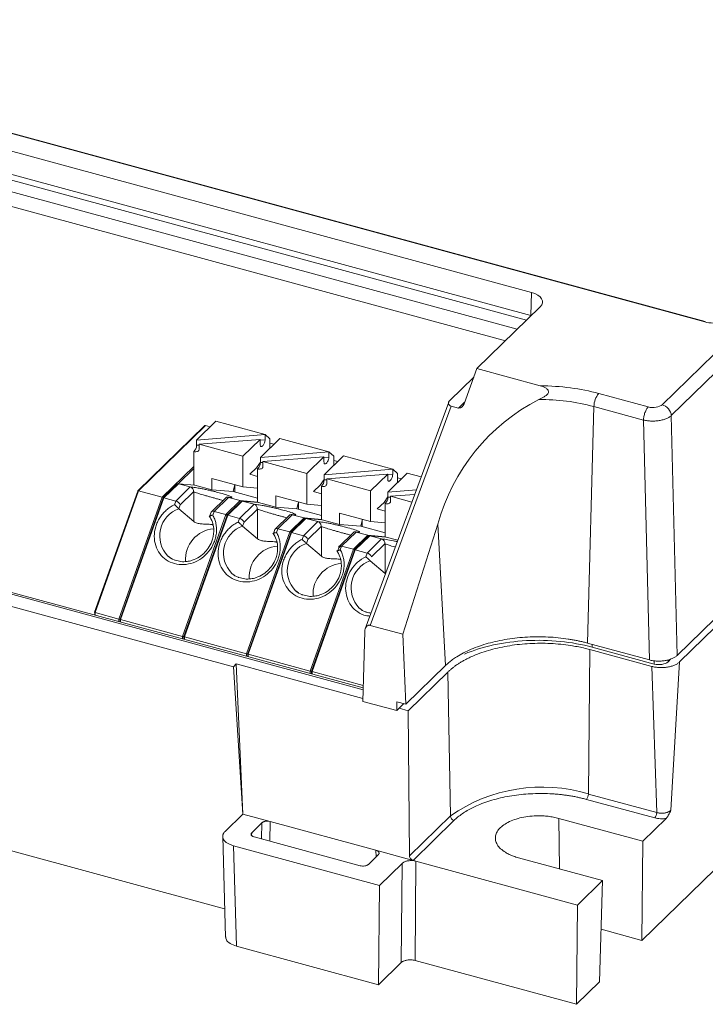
# Model space of a CAD drawing. Header units: millimetres. Extents: x -147 to -39, y 11 to 95.
# Tile 2 of 4: x -113 to -80, y 11 to 59. Entities that reach past the tile are written whole.
import ezdxf

# ---------------------------------------------------------------- set-up
doc = ezdxf.new("R2010")
doc.units = ezdxf.units.MM

msp = doc.modelspace()

# ---------------------------------------------------------------- linework, layer by layer
at = {"color": 7, "linetype": 'Continuous', "lineweight": 15}
for p, q in [((-50.956, 70.36), (-82.189, 39.876)), ((-50.512, 69.836), (-81.747, 39.35)), ((-39.084, 69.072), (-81.462, 27.71)), ((-38.968, 68.756), (-81.344, 27.396)), ((-134.074, 58.56), (-80.124, 43.898)), ((-80.098, 43.908), (-134.047, 58.571)), ((-88.525, 45.323), (-135.096, 57.98)), ((-88.556, 44.2), (-135.087, 56.846)), ((-83.171, 13.882), (-39.299, 56.703)), ((-88.525, 45.323), (-88.556, 44.2)), ((-91.177, 41.631), (-88.108, 44.627)), ((-80.097, 43.908), (-80.098, 43.908)), ((-91.177, 41.631), (-91.805, 39.926)), ((-88.103, 40.796), (-91.177, 41.631)), ((-92.496, 40.075), (-91.331, 41.212)), ((-82.863, 39.769), (-85.268, 40.422)), ((-92.549, 40.002), (-96.603, 29.001)), ((-96.351, 29.17), (-92.43, 39.813)), ((-92.074, 39.716), (-92.43, 39.813)), ((-85.501, 39.789), (-85.819, 28.312)), ((-83.096, 39.135), (-85.501, 39.789)), ((-81.462, 27.71), (-81.747, 39.35)), ((-104.396, 38.855), (-107.635, 35.693)), ((-104.354, 38.869), (-107.604, 35.696)), ((-104.782, 38.161), (-103.845, 39.076)), ((-83.096, 39.135), (-82.811, 27.495)), ((-96.699, 26.131), (-142.516, 38.583)), ((-104.782, 38.161), (-101.457, 38.427)), ((-101.686, 37.32), (-100.749, 38.235)), ((-101.457, 38.427), (-101.457, 38.173)), ((-104.782, 37.908), (-104.782, 38.161)), ((-102.53, 37.379), (-104.66, 37.958)), ((-102.53, 37.379), (-101.694, 38.195)), ((-104.918, 35.98), (-104.918, 37.601)), ((-102.53, 35.892), (-102.53, 37.379)), ((-101.686, 37.32), (-98.361, 37.586)), ((-101.686, 37.067), (-101.686, 37.32)), ((-99.435, 36.538), (-98.599, 37.354)), ((-98.591, 36.479), (-97.654, 37.393)), ((-98.361, 37.586), (-98.361, 37.332)), ((-101.877, 36.817), (-102.202, 36.499)), ((-99.435, 36.538), (-101.564, 37.117)), ((-102.991, 27.164), (-137.156, 36.449)), ((-101.823, 35.139), (-101.823, 36.76)), ((-99.435, 35.051), (-99.435, 36.538)), ((-98.591, 36.479), (-95.266, 36.744)), ((-98.591, 36.225), (-98.591, 36.479)), ((-96.339, 35.697), (-95.503, 36.512)), ((-95.495, 35.637), (-94.558, 36.552)), ((-95.266, 36.744), (-95.266, 36.491)), ((-105.703, 36.034), (-106.397, 35.356)), ((-106.366, 35.36), (-105.666, 36.043)), ((-105.791, 35.204), (-105.091, 35.887)), ((-105.091, 35.887), (-105.666, 36.043)), ((-105.087, 35.886), (-105.091, 35.887)), ((-104.874, 35.976), (-104.034, 35.748)), ((-104.034, 36.301), (-104.034, 35.748)), ((-98.781, 35.976), (-99.107, 35.658)), ((-98.727, 34.297), (-98.727, 35.919)), ((-96.339, 35.697), (-98.469, 36.275)), ((-107.639, 35.687), (-109.731, 29.803)), ((-107.604, 35.696), (-109.704, 29.789)), ((-106.454, 35.384), (-108.554, 29.477)), ((-108.466, 29.453), (-106.366, 35.36)), ((-107.604, 35.696), (-106.454, 35.384)), ((-106.366, 35.36), (-105.791, 35.204)), ((-105.575, 35.022), (-104.925, 35.656)), ((-104.914, 35.641), (-104.914, 34.204)), ((-104.034, 35.748), (-103.007, 35.661)), ((-103.234, 35.382), (-103.934, 34.699)), ((-103.257, 35.385), (-103.273, 35.389)), ((-103.234, 35.382), (-103.238, 35.383)), ((-102.659, 35.226), (-103.234, 35.382)), ((-100.938, 35.46), (-100.938, 34.907)), ((-96.339, 34.21), (-96.339, 35.697)), ((-95.495, 35.637), (-94.117, 35.748)), ((-95.495, 35.384), (-95.495, 35.637)), ((-94.336, 35.152), (-95.373, 35.434)), ((-106.401, 35.351), (-108.493, 29.467)), ((-105.855, 35.024), (-105.791, 35.204)), ((-105.643, 34.832), (-105.575, 35.022)), ((-103.38, 35.348), (-104.058, 34.685)), ((-102.608, 35.192), (-103.302, 34.515)), ((-103.27, 34.519), (-102.57, 35.202)), ((-102.696, 34.362), (-101.995, 35.046)), ((-101.995, 35.046), (-102.57, 35.202)), ((-101.991, 35.044), (-101.995, 35.046)), ((-101.778, 35.135), (-100.938, 34.907)), ((-100.938, 34.907), (-99.911, 34.82)), ((-95.686, 35.134), (-96.011, 34.817)), ((-95.632, 33.457), (-95.632, 35.078)), ((-105.643, 34.832), (-104.914, 34.204)), ((-105.459, 28.636), (-103.359, 34.543)), ((-103.305, 34.51), (-105.397, 28.625)), ((-105.371, 28.611), (-103.27, 34.519)), ((-104.072, 34.663), (-104.148, 34.45)), ((-103.934, 34.699), (-103.997, 34.52)), ((-103.934, 34.699), (-103.359, 34.543)), ((-103.312, 34.511), (-103.312, 34.588)), ((-103.27, 34.519), (-102.696, 34.362)), ((-102.48, 34.181), (-101.83, 34.815)), ((-101.819, 34.8), (-101.819, 33.363)), ((-100.284, 34.506), (-100.963, 33.844)), ((-100.138, 34.541), (-100.838, 33.858)), ((-100.162, 34.544), (-100.178, 34.548)), ((-100.138, 34.541), (-100.142, 34.542)), ((-99.563, 34.385), (-100.138, 34.541)), ((-97.843, 34.618), (-97.843, 34.065)), ((-102.759, 34.183), (-102.696, 34.362)), ((-102.548, 33.99), (-102.48, 34.181)), ((-102.548, 33.99), (-101.819, 33.363)), ((-99.563, 34.385), (-100.263, 33.701)), ((-99.512, 34.351), (-100.206, 33.674)), ((-100.175, 33.677), (-99.475, 34.361)), ((-99.6, 33.521), (-98.9, 34.204)), ((-98.9, 34.204), (-99.475, 34.361)), ((-99.384, 33.339), (-98.734, 33.974)), ((-98.896, 34.203), (-98.9, 34.204)), ((-98.723, 33.958), (-98.723, 32.522)), ((-98.683, 34.294), (-97.843, 34.065)), ((-97.843, 34.065), (-96.816, 33.979)), ((-93.076, 34.086), (-94.772, 28.74)), ((-93.076, 34.086), (-92.71, 27.215)), ((-102.363, 27.794), (-100.263, 33.701)), ((-100.21, 33.668), (-102.302, 27.784)), ((-102.275, 27.77), (-100.175, 33.677)), ((-100.977, 33.822), (-101.053, 33.609)), ((-100.838, 33.858), (-100.902, 33.678)), ((-100.838, 33.858), (-100.263, 33.701)), ((-100.175, 33.677), (-99.6, 33.521)), ((-99.664, 33.342), (-99.6, 33.521)), ((-97.189, 33.665), (-97.868, 33.003)), ((-97.043, 33.699), (-97.743, 33.016)), ((-96.417, 33.51), (-97.111, 32.833)), ((-97.066, 33.702), (-97.082, 33.707)), ((-97.079, 32.836), (-96.379, 33.519)), ((-97.043, 33.699), (-97.047, 33.701)), ((-96.468, 33.543), (-97.043, 33.699)), ((-95.595, 33.454), (-96.387, 33.521)), ((-95.805, 33.363), (-96.379, 33.519)), ((-96.379, 33.519), (-95.587, 33.452)), ((-95.587, 33.452), (-95.019, 33.298)), ((-99.452, 33.149), (-99.384, 33.339)), ((-99.452, 33.149), (-98.723, 32.522)), ((-97.743, 33.016), (-97.168, 32.86)), ((-96.505, 32.68), (-95.805, 33.363)), ((-95.801, 33.362), (-95.805, 33.363)), ((-99.268, 26.953), (-97.168, 32.86)), ((-97.114, 32.827), (-99.206, 26.943)), ((-99.18, 26.929), (-97.079, 32.836)), ((-97.121, 32.829), (-97.121, 32.905)), ((-97.079, 32.836), (-96.505, 32.68)), ((-109.704, 29.789), (-108.554, 29.477)), ((-108.466, 29.453), (-105.459, 28.636)), ((-94.772, 28.74), (-96.351, 29.17)), ((-96.716, 25.482), (-96.623, 28.874)), ((-94.624, 25.347), (-94.772, 28.74)), ((-105.397, 28.625), (-105.397, 28.495)), ((-105.371, 28.611), (-102.363, 27.794)), ((-82.811, 27.495), (-85.819, 28.312)), ((-102.275, 27.77), (-99.268, 26.953)), ((-85.769, 20.987), (-85.703, 27.998)), ((-85.703, 27.998), (-82.695, 27.18)), ((-85.586, 28.111), (-82.579, 27.294)), ((-102.991, 27.164), (-102.856, 27.296)), ((-96.712, 25.626), (-102.856, 27.296)), ((-102.856, 27.296), (-102.539, 20.011)), ((-81.903, 27.402), (-81.763, 27.539)), ((-81.344, 27.396), (-81.763, 20.203)), ((-102.539, 20.011), (-102.991, 27.164)), ((-99.18, 26.929), (-96.695, 26.254)), ((-92.71, 27.215), (-94.624, 25.347)), ((-94.511, 25.028), (-92.593, 26.9)), ((-92.593, 26.9), (-92.468, 19.92)), ((-82.695, 27.18), (-82.455, 20.086)), ((-95.07, 25.035), (-96.716, 25.482)), ((-95.07, 25.035), (-95.066, 25.467)), ((-95.07, 25.035), (-94.723, 25.374)), ((-94.624, 25.347), (-95.066, 25.467)), ((-94.511, 25.028), (-94.954, 25.148)), ((-94.452, 17.984), (-94.511, 25.028)), ((-82.548, 19.827), (-85.862, 20.728)), ((-85.769, 20.987), (-82.455, 20.086)), ((-103.4, 19.17), (-102.539, 20.011)), ((-102.539, 20.011), (-101.212, 19.65)), ((-96.083, 18.256), (-101.212, 19.65)), ((-92.468, 19.92), (-94.452, 17.984)), ((-92.291, 19.704), (-94.277, 17.766)), ((-87.202, 19.806), (-83.129, 18.699)), ((-81.999, 19.802), (-83.129, 18.699)), ((-102.105, 19.11), (-101.618, 19.586)), ((-103.515, 18.925), (-103.381, 14.042)), ((-101.98, 18.901), (-96.85, 17.507)), ((-83.129, 18.699), (-83.171, 13.882)), ((-114.487, 18.43), (-103.419, 15.422)), ((-95.907, 16.552), (-102.982, 18.475)), ((-102.982, 18.475), (-102.848, 13.61)), ((-96.083, 18.256), (-94.277, 17.766)), ((-95.957, 18.047), (-96.445, 17.571)), ((-94.137, 17.727), (-94.179, 12.911)), ((-86.305, 15.599), (-94.137, 17.727)), ((-85.089, 16.786), (-89.162, 17.893)), ((-94.812, 17.62), (-95.907, 16.552)), ((-94.854, 12.803), (-94.812, 17.62)), ((-85.089, 16.786), (-86.305, 15.599)), ((-85.224, 11.878), (-85.089, 16.786)), ((-95.948, 11.735), (-95.907, 16.552)), ((-86.305, 15.599), (-86.347, 10.782)), ((-85.154, 14.421), (-83.171, 13.882)), ((-102.848, 13.61), (-95.948, 11.735)), ((-94.179, 12.911), (-86.347, 10.782)), ((-95.948, 11.735), (-94.854, 12.803)), ((-86.347, 10.782), (-85.224, 11.878))]:
    msp.add_line(p, q, dxfattribs=at)
at = {"color": 8, "linetype": 'Continuous', "lineweight": 15}
for p, q in [((-88.775, 43.975), (-135.18, 56.587)), ((-89.221, 43.54), (-136.333, 56.344)), ((-136.556, 55.692), (-89.792, 42.983)), ((-88.556, 44.2), (-88.556, 44.189)), ((-92.074, 39.716), (-91.775, 40.007)), ((-96.701, 26.042), (-142.588, 38.513)), ((-104.66, 37.918), (-104.782, 37.908)), ((-101.457, 38.173), (-101.694, 38.154)), ((-98.361, 37.332), (-98.599, 37.313)), ((-104.918, 36.883), (-106.454, 35.384)), ((-101.564, 37.076), (-101.686, 37.067)), ((-105.677, 36.045), (-104.918, 36.785)), ((-95.266, 36.491), (-95.503, 36.472)), ((-98.469, 36.235), (-98.591, 36.225)), ((-95.373, 35.394), (-95.495, 35.384)), ((-98.727, 34.314), (-99.563, 34.385)), ((-97.785, 33.024), (-97.881, 32.931)), ((-108.554, 29.477), (-108.554, 29.353)), ((-105.371, 28.488), (-105.371, 28.611)), ((-85.586, 28.249), (-85.586, 28.111)), ((-82.579, 27.459), (-82.579, 27.294)), ((-81.903, 27.5), (-81.903, 27.402)), ((-99.268, 26.829), (-99.268, 26.953)), ((-101.212, 19.65), (-101.221, 18.695)), ((-87.179, 17.353), (-87.202, 19.806)), ((-101.624, 18.804), (-101.618, 19.586)), ((-102.105, 19.11), (-102.109, 18.975)), ((-96.074, 17.934), (-96.083, 18.256))]:
    msp.add_line(p, q, dxfattribs=at)
at = {"color": 144, "linetype": 'Continuous', "lineweight": 0}
for p, q in [((-104.122, 38.805), (-104.354, 38.869)), ((-101.457, 38.427), (-103.845, 39.076)), ((-101.457, 38.427), (-101.223, 38.226)), ((-101.223, 38.226), (-101.223, 37.776)), ((-98.361, 37.586), (-100.749, 38.235)), ((-101.694, 38.195), (-104.66, 37.958)), ((-104.66, 37.958), (-104.66, 37.705)), ((-101.694, 38.195), (-101.694, 37.941)), ((-101.223, 37.776), (-101.232, 37.763)), ((-101.026, 37.964), (-101.223, 38.018)), ((-98.599, 37.354), (-101.564, 37.117)), ((-98.599, 37.354), (-98.599, 37.1)), ((-98.361, 37.586), (-98.128, 37.385)), ((-98.128, 37.385), (-98.128, 36.935)), ((-95.266, 36.744), (-97.654, 37.393)), ((-101.686, 37.097), (-101.877, 36.817)), ((-101.564, 37.117), (-101.564, 36.863)), ((-98.128, 36.935), (-98.137, 36.922)), ((-97.931, 37.123), (-98.128, 37.176)), ((-102.202, 36.499), (-101.823, 36.396)), ((-95.503, 36.512), (-98.469, 36.275)), ((-95.503, 36.512), (-95.503, 36.259)), ((-95.266, 36.744), (-95.032, 36.543)), ((-95.032, 36.543), (-95.032, 36.094)), ((-94.835, 36.282), (-95.032, 36.335)), ((-93.888, 36.37), (-94.558, 36.552)), ((-105.666, 36.043), (-104.874, 35.976)), ((-102.53, 35.892), (-104.034, 36.301)), ((-103.007, 35.661), (-102.925, 36)), ((-102.933, 35.967), (-102.933, 35.641)), ((-101.823, 35.833), (-102.53, 35.892)), ((-98.591, 36.255), (-98.781, 35.976)), ((-98.469, 36.275), (-98.469, 36.022)), ((-95.032, 36.094), (-95.041, 36.08)), ((-103.007, 35.661), (-101.823, 35.339)), ((-99.435, 35.051), (-100.938, 35.46)), ((-99.107, 35.658), (-98.727, 35.555)), ((-95.495, 35.414), (-95.686, 35.134)), ((-94.198, 35.528), (-95.373, 35.434)), ((-95.373, 35.434), (-95.373, 35.181)), ((-102.659, 35.226), (-103.359, 34.543)), ((-102.933, 34.958), (-102.933, 34.875)), ((-101.823, 35.155), (-102.659, 35.226)), ((-102.57, 35.202), (-101.778, 35.135)), ((-99.911, 34.82), (-99.83, 35.158)), ((-99.838, 35.126), (-99.838, 34.8)), ((-98.727, 34.991), (-99.435, 35.051)), ((-99.911, 34.82), (-98.727, 34.498)), ((-96.339, 34.21), (-97.843, 34.618)), ((-96.011, 34.817), (-95.632, 34.714)), ((-99.475, 34.361), (-98.683, 34.294)), ((-96.816, 33.979), (-96.734, 34.317)), ((-96.816, 33.979), (-95.632, 33.657)), ((-96.742, 34.285), (-96.742, 33.959)), ((-95.632, 34.15), (-96.339, 34.21)), ((-96.468, 33.543), (-97.168, 32.86)), ((-95.632, 33.473), (-96.468, 33.543)), ((-97.743, 33.016), (-97.806, 32.837)), ((-96.742, 33.275), (-96.742, 33.192)), ((-96.289, 32.498), (-95.639, 33.133)), ((-95.628, 33.117), (-95.628, 31.681)), ((-97.881, 32.931), (-97.929, 32.796)), ((-96.568, 32.501), (-96.505, 32.68)), ((-96.357, 32.308), (-95.628, 31.681)), ((-109.725, 29.797), (-109.725, 29.671)), ((-109.704, 29.789), (-109.704, 29.665)), ((-108.487, 29.334), (-108.487, 29.46)), ((-108.466, 29.329), (-108.466, 29.453)), ((-105.459, 28.512), (-105.459, 28.636)), ((-102.363, 27.67), (-102.363, 27.794)), ((-102.296, 27.652), (-102.296, 27.778)), ((-102.275, 27.646), (-102.275, 27.77)), ((-99.2, 26.811), (-99.2, 26.937)), ((-99.18, 26.805), (-99.18, 26.929))]:
    msp.add_line(p, q, dxfattribs=at)
at = {"color": 7, "linetype": 'Continuous', "lineweight": 15, "flags": 128}
for points in [[(-88.108, 44.627), (-88.034, 44.72), (-87.996, 44.819), (-87.997, 44.92), (-88.037, 45.019), (-88.113, 45.112), (-88.222, 45.196), (-88.362, 45.267), (-88.525, 45.323)], [(-101.694, 37.941), (-101.693, 37.913), (-101.687, 37.888), (-101.678, 37.869), (-101.667, 37.856), (-101.652, 37.849), (-101.635, 37.848), (-101.616, 37.853), (-101.596, 37.865), (-101.576, 37.882), (-101.555, 37.905), (-101.535, 37.932), (-101.516, 37.964), (-101.499, 37.998), (-101.484, 38.034), (-101.473, 38.07), (-101.464, 38.107), (-101.458, 38.141), (-101.457, 38.173)], [(-104.66, 37.705), (-104.664, 37.675), (-104.679, 37.649), (-104.702, 37.627), (-104.733, 37.61), (-104.772, 37.599), (-104.816, 37.594), (-104.866, 37.595), (-104.918, 37.601)], [(-98.599, 37.1), (-98.597, 37.071), (-98.592, 37.047), (-98.583, 37.028), (-98.571, 37.015), (-98.556, 37.007), (-98.539, 37.006), (-98.521, 37.012), (-98.501, 37.023), (-98.48, 37.041), (-98.459, 37.064), (-98.439, 37.091), (-98.421, 37.122), (-98.404, 37.157), (-98.389, 37.192), (-98.377, 37.229), (-98.368, 37.265), (-98.363, 37.3), (-98.361, 37.332)], [(-101.564, 36.863), (-101.569, 36.834), (-101.583, 36.807), (-101.606, 36.786), (-101.638, 36.769), (-101.676, 36.758), (-101.721, 36.752), (-101.77, 36.753), (-101.823, 36.76)], [(-95.503, 36.259), (-95.502, 36.23), (-95.496, 36.206), (-95.488, 36.187), (-95.476, 36.173), (-95.461, 36.166), (-95.444, 36.165), (-95.425, 36.171), (-95.405, 36.182), (-95.385, 36.2), (-95.364, 36.222), (-95.344, 36.25), (-95.325, 36.281), (-95.308, 36.315), (-95.294, 36.351), (-95.282, 36.388), (-95.273, 36.424), (-95.268, 36.459), (-95.266, 36.491)], [(-98.469, 36.022), (-98.473, 35.992), (-98.488, 35.966), (-98.511, 35.944), (-98.542, 35.928), (-98.581, 35.916), (-98.625, 35.911), (-98.675, 35.912), (-98.727, 35.919)], [(-107.639, 35.687), (-107.636, 35.691), (-107.632, 35.695), (-107.627, 35.697), (-107.62, 35.698), (-107.612, 35.698), (-107.604, 35.696)], [(-106.401, 35.351), (-106.398, 35.355), (-106.394, 35.359), (-106.389, 35.361), (-106.382, 35.362), (-106.374, 35.362), (-106.366, 35.36)], [(-95.373, 35.181), (-95.378, 35.151), (-95.392, 35.125), (-95.415, 35.103), (-95.447, 35.086), (-95.485, 35.075), (-95.53, 35.07), (-95.579, 35.071), (-95.632, 35.078)], [(-104.072, 34.663), (-104.064, 34.679), (-104.047, 34.694), (-104.025, 34.703), (-103.998, 34.707), (-103.967, 34.706), (-103.934, 34.699)], [(-103.305, 34.51), (-103.303, 34.514), (-103.299, 34.517), (-103.293, 34.52), (-103.287, 34.521), (-103.279, 34.52), (-103.27, 34.519)], [(-100.977, 33.822), (-100.968, 33.838), (-100.952, 33.852), (-100.93, 33.862), (-100.903, 33.866), (-100.872, 33.864), (-100.838, 33.858)], [(-100.21, 33.668), (-100.207, 33.672), (-100.203, 33.676), (-100.198, 33.678), (-100.191, 33.679), (-100.183, 33.679), (-100.175, 33.677)], [(-106.012, 32.419), (-106.159, 32.523), (-106.172, 32.534)], [(-97.114, 32.827), (-97.112, 32.831), (-97.108, 32.835), (-97.102, 32.837), (-97.096, 32.838), (-97.088, 32.838), (-97.079, 32.836)], [(-102.933, 31.588), (-103.064, 31.682), (-103.076, 31.692)], [(-99.838, 30.746), (-99.968, 30.841), (-99.981, 30.851)], [(-96.725, 29.895), (-96.873, 30), (-96.885, 30.01)], [(-105.397, 28.625), (-105.397, 28.624), (-105.395, 28.621), (-105.391, 28.619), (-105.386, 28.616), (-105.379, 28.614), (-105.371, 28.611)]]:
    msp.add_lwpolyline(points, dxfattribs=at)
at = {"color": 144, "linetype": 'Continuous', "lineweight": 0, "flags": 128}
for points in [[(-104.888, 35.977), (-104.882, 35.978), (-104.874, 35.976)], [(-101.793, 35.136), (-101.787, 35.136), (-101.778, 35.135)], [(-98.697, 34.295), (-98.691, 34.295), (-98.683, 34.294)], [(-97.881, 32.931), (-97.885, 32.956), (-97.882, 32.978), (-97.873, 32.997), (-97.857, 33.011), (-97.835, 33.02), (-97.808, 33.024), (-97.777, 33.023), (-97.743, 33.016)], [(-109.731, 29.803), (-109.731, 29.801), (-109.729, 29.799), (-109.725, 29.797), (-109.719, 29.794), (-109.712, 29.792), (-109.704, 29.789)], [(-108.493, 29.467), (-108.492, 29.465), (-108.49, 29.463), (-108.487, 29.46), (-108.481, 29.458), (-108.474, 29.455), (-108.466, 29.453)], [(-102.302, 27.784), (-102.301, 27.782), (-102.299, 27.78), (-102.296, 27.778), (-102.29, 27.775), (-102.283, 27.773), (-102.275, 27.77)], [(-99.206, 26.943), (-99.206, 26.941), (-99.204, 26.939), (-99.2, 26.936), (-99.195, 26.934), (-99.188, 26.931), (-99.18, 26.929)]]:
    msp.add_lwpolyline(points, dxfattribs=at)
at = {"color": 8, "linetype": 'Continuous', "lineweight": 15}
for centre, radius, start, end in [((-80.102, 43.882), 0.027, 80.7318, 143.9675), ((-105.17, 33.513), 1.401, 109.7387, 224.353), ((-102.074, 32.672), 1.401, 109.7387, 224.353), ((-98.979, 31.831), 1.401, 109.7387, 224.353), ((-95.883, 30.989), 1.401, 109.7387, 224.353)]:
    msp.add_arc(centre, radius, start, end, dxfattribs=at)
at = {"color": 7, "linetype": 'Continuous', "lineweight": 15}
for centre, radius, start, end in [((-84.482, 39.774), 1.019, 140.4638, 179.1505), ((-83.721, 31.512), 9.703, 117.3193, 164.6169), ((-92.066, 39.982), 0.267, 268.3121, 347.7039), ((-88.151, 29.755), 10.378, 75.2018, 90.1239), ((-105.214, 37.917), 0.433, 313.2216, 358.7963), ((-102.119, 37.076), 0.433, 313.2216, 358.7963), ((-99.024, 36.234), 0.433, 313.2216, 358.7963), ((-106.474, 35.306), 0.0798, 23.6637, 76.054), ((-95.928, 35.393), 0.433, 313.2216, 358.7963), ((-105.866, 34.896), 0.316, 23.3865, 76.3313), ((-102.77, 34.055), 0.316, 23.3865, 76.3313), ((-99.58, 34.332), 0.0547, 6.1009, 72.4213), ((-103.828, 32.364), 1.496, 94.7217, 183.633), ((-100.283, 33.624), 0.0798, 23.6637, 76.054), ((-99.675, 33.214), 0.316, 23.3865, 76.3313), ((-96.39, 33.482), 0.0384, 74.0749, 134.2884), ((-97.637, 30.681), 1.496, 94.7217, 183.633), ((-108.503, 29.647), 0.178, 253.106, 275.0703), ((-99.216, 27.124), 0.178, 253.106, 275.0703), ((-88.026, 13.597), 7.728, 73.0116, 125.0834), ((-86.177, 20.987), 0.409, 320.4995, 359.944), ((-92.225, 19.938), 0.244, 184.2219, 254.2663)]:
    msp.add_arc(centre, radius, start, end, dxfattribs=at)
at = {"color": 144, "linetype": 'Continuous', "lineweight": 0}
for centre, radius, start, end in [((-104.363, 38.825), 0.0445, 78.5727, 138.0116), ((-105.676, 36.006), 0.0384, 74.0749, 134.2884), ((-102.581, 35.165), 0.0384, 74.0749, 134.2884), ((-103.378, 34.465), 0.0798, 23.6637, 76.054), ((-99.485, 34.324), 0.0384, 74.0749, 134.2884), ((-100.733, 31.523), 1.496, 94.7217, 183.633), ((-97.187, 32.783), 0.0798, 23.6637, 76.054), ((-96.579, 32.372), 0.316, 23.3865, 76.3313), ((-105.407, 28.806), 0.178, 253.106, 275.0703), ((-102.312, 27.965), 0.178, 253.106, 275.0703)]:
    msp.add_arc(centre, radius, start, end, dxfattribs=at)
at = {"color": 7, "linetype": 'Continuous', "lineweight": 15}
for points in [[(-80.124, 43.898), (-79.996, 43.863), (-79.857, 43.841), (-79.713, 43.835)], [(-85.268, 40.422), (-86.142, 40.66), (-87.114, 40.788), (-88.103, 40.796)], [(-104.925, 35.656), (-104.921, 35.651), (-104.918, 35.646), (-104.914, 35.641)], [(-101.83, 34.815), (-101.826, 34.81), (-101.822, 34.805), (-101.819, 34.8)], [(-98.734, 33.974), (-98.731, 33.969), (-98.727, 33.963), (-98.723, 33.958)]]:
    msp.add_open_spline(points, degree=3, dxfattribs=at)
for points, knots in [([(-88.103, 40.796), (-88.014, 40.772), (-87.928, 40.741), (-87.812, 40.67), (-87.775, 40.643), (-87.719, 40.572), (-87.7, 40.525), (-87.721, 40.429), (-87.755, 40.387), (-87.828, 40.319), (-87.869, 40.291), (-87.995, 40.213), (-88.084, 40.171), (-88.174, 40.133)], [0, 0, 0, 0, 0.25, 0.25, 0.375, 0.375, 0.5, 0.5, 0.625, 0.625, 0.75, 0.75, 1, 1, 1, 1]), ([(-92.496, 40.075), (-92.505, 40.065), (-92.524, 40.046), (-92.543, 40.016), (-92.561, 39.973), (-92.564, 39.928), (-92.545, 39.884), (-92.517, 39.854), (-92.479, 39.828), (-92.446, 39.818), (-92.43, 39.813)], [0, 0, 0, 0, 0.110499, 0.219491, 0.328279, 0.554218, 0.677112, 0.794728, 0.898818, 1, 1, 1, 1]), ([(-82.863, 39.769), (-82.89, 39.743), (-82.919, 39.706), (-82.974, 39.612), (-83.001, 39.556), (-83.046, 39.433), (-83.064, 39.368), (-83.089, 39.244), (-83.095, 39.186), (-83.096, 39.135)], [0, 0, 0, 0, 0.25, 0.25, 0.5, 0.5, 0.75, 0.75, 1, 1, 1, 1]), ([(-82.863, 39.769), (-82.747, 39.737), (-82.607, 39.731), (-82.358, 39.771), (-82.25, 39.817), (-82.189, 39.876)], [0, 0, 0, 0, 0.5, 0.5, 1, 1, 1, 1]), ([(-82.189, 39.876), (-82.077, 39.846), (-81.965, 39.773), (-81.803, 39.579), (-81.753, 39.46), (-81.747, 39.35)], [0, 0, 0, 0, 0.5, 0.5, 1, 1, 1, 1]), ([(-81.747, 39.35), (-81.764, 39.335), (-81.799, 39.306), (-81.862, 39.264), (-81.933, 39.226), (-82.012, 39.192), (-82.098, 39.162), (-82.19, 39.136), (-82.286, 39.116), (-82.386, 39.1), (-82.489, 39.089), (-82.593, 39.083), (-82.698, 39.083), (-82.801, 39.088), (-82.903, 39.099), (-83.002, 39.114), (-83.065, 39.128), (-83.096, 39.135)], [0, 0, 0, 0, 0.0668, 0.133573, 0.200317, 0.267041, 0.333759, 0.400482, 0.467198, 0.53389, 0.600563, 0.667216, 0.733833, 0.800406, 0.866952, 0.93348, 1, 1, 1, 1]), ([(-105.087, 35.886), (-105.039, 35.873), (-104.996, 35.84), (-104.954, 35.774), (-104.944, 35.749), (-104.935, 35.712), (-104.932, 35.7), (-104.929, 35.675), (-104.929, 35.662), (-104.925, 35.657)], [0, 0, 0, 0, 0.5, 0.5, 0.75, 0.75, 0.875, 0.875, 1, 1, 1, 1]), ([(-104.035, 35.694), (-104.066, 35.701), (-104.13, 35.716), (-104.225, 35.738), (-104.321, 35.759), (-104.418, 35.779), (-104.508, 35.798), (-104.605, 35.816), (-104.715, 35.837), (-104.846, 35.859), (-104.984, 35.878), (-105.051, 35.883), (-105.087, 35.886)], [0, 0, 0, 0, 0.065972, 0.134231, 0.204745, 0.277437, 0.352199, 0.41857, 0.516596, 0.646246, 0.807482, 1, 1, 1, 1]), ([(-103.238, 35.383), (-103.257, 35.386), (-103.295, 35.392), (-103.345, 35.378), (-103.368, 35.355), (-103.378, 35.346)], [0, 0, 0, 0, 0.366238, 0.732376, 1, 1, 1, 1]), ([(-103.997, 34.52), (-103.98, 34.487), (-103.945, 34.422), (-103.902, 34.319), (-103.867, 34.213), (-103.832, 34.066), (-103.809, 33.877), (-103.817, 33.644), (-103.859, 33.412), (-103.96, 33.11), (-104.166, 32.757), (-104.519, 32.417), (-104.946, 32.19), (-105.407, 32.096), (-105.86, 32.144), (-106.265, 32.329), (-106.584, 32.635), (-106.788, 33.034), (-106.858, 33.489), (-106.8, 33.881), (-106.687, 34.18), (-106.571, 34.392), (-106.426, 34.588), (-106.256, 34.761), (-106.066, 34.912), (-105.925, 34.987), (-105.855, 35.024)], [0, 0, 0, 0, 0.01575, 0.031379, 0.046976, 0.062633, 0.093921, 0.125262, 0.156537, 0.187874, 0.250304, 0.312733, 0.375163, 0.437592, 0.500022, 0.562452, 0.624881, 0.687311, 0.74974, 0.81217, 0.843437, 0.874782, 0.906053, 0.937411, 0.968608, 1, 1, 1, 1]), ([(-105.855, 35.025), (-105.844, 35.016), (-105.825, 34.999), (-105.797, 34.973), (-105.773, 34.951), (-105.753, 34.932), (-105.721, 34.902), (-105.677, 34.862), (-105.654, 34.842), (-105.643, 34.832)], [0, 0, 0, 0, 0.13411, 0.251289, 0.351538, 0.434869, 0.501312, 0.760507, 1, 1, 1, 1]), ([(-101.991, 35.044), (-101.944, 35.032), (-101.901, 34.998), (-101.859, 34.933), (-101.848, 34.908), (-101.839, 34.871), (-101.837, 34.858), (-101.834, 34.834), (-101.834, 34.821), (-101.83, 34.815)], [0, 0, 0, 0, 0.5, 0.5, 0.75, 0.75, 0.875, 0.875, 1, 1, 1, 1]), ([(-100.939, 34.853), (-100.971, 34.86), (-101.034, 34.875), (-101.13, 34.897), (-101.226, 34.918), (-101.322, 34.938), (-101.413, 34.956), (-101.509, 34.975), (-101.62, 34.995), (-101.751, 35.017), (-101.889, 35.037), (-101.955, 35.042), (-101.991, 35.044)], [0, 0, 0, 0, 0.065972, 0.134231, 0.204745, 0.277437, 0.352199, 0.41857, 0.516596, 0.646246, 0.807482, 1, 1, 1, 1]), ([(-104.174, 34.49), (-104.115, 34.392), (-104.002, 34.205), (-103.924, 33.813), (-103.967, 33.393), (-104.144, 32.999), (-104.367, 32.711), (-104.647, 32.476), (-104.952, 32.328), (-105.26, 32.26), (-105.547, 32.251), (-105.729, 32.307), (-105.821, 32.335)], [0, 0, 0, 0, 0.1034675, 0.1958813, 0.3464086, 0.4532194, 0.5465693, 0.6400273, 0.7492134, 0.8237269, 0.9116489, 1, 1, 1, 1]), ([(-103.997, 34.52), (-104.013, 34.517), (-104.042, 34.511), (-104.076, 34.499), (-104.099, 34.49), (-104.113, 34.483), (-104.135, 34.47), (-104.156, 34.448), (-104.145, 34.431), (-104.139, 34.423)], [0, 0, 0, 0, 0.157281, 0.285762, 0.385773, 0.457541, 0.501216, 0.763795, 1, 1, 1, 1]), ([(-100.142, 34.542), (-100.161, 34.545), (-100.199, 34.551), (-100.249, 34.536), (-100.273, 34.514), (-100.283, 34.505)], [0, 0, 0, 0, 0.366238, 0.732376, 1, 1, 1, 1]), ([(-103.986, 34.05), (-104.001, 34.053), (-104.105, 34.074), (-104.314, 34.082), (-104.566, 34.094), (-104.786, 34.122), (-104.867, 34.174), (-104.914, 34.204)], [0, 0, 0, 0, 0.039262, 0.270169, 0.496348, 0.710275, 1, 1, 1, 1]), ([(-100.902, 33.678), (-100.884, 33.646), (-100.849, 33.581), (-100.807, 33.478), (-100.772, 33.371), (-100.737, 33.225), (-100.714, 33.036), (-100.722, 32.803), (-100.764, 32.57), (-100.865, 32.268), (-101.071, 31.916), (-101.424, 31.576), (-101.851, 31.349), (-102.312, 31.255), (-102.765, 31.302), (-103.17, 31.488), (-103.488, 31.794), (-103.692, 32.193), (-103.763, 32.648), (-103.704, 33.04), (-103.592, 33.339), (-103.475, 33.551), (-103.331, 33.747), (-103.161, 33.92), (-102.97, 34.07), (-102.83, 34.145), (-102.759, 34.183)], [0, 0, 0, 0, 0.01575, 0.031379, 0.046976, 0.062633, 0.093921, 0.125262, 0.156537, 0.187874, 0.250304, 0.312733, 0.375163, 0.437592, 0.500022, 0.562452, 0.624881, 0.687311, 0.74974, 0.81217, 0.843437, 0.874782, 0.906053, 0.937411, 0.968608, 1, 1, 1, 1]), ([(-102.759, 34.183), (-102.749, 34.174), (-102.73, 34.157), (-102.702, 34.132), (-102.677, 34.109), (-102.657, 34.09), (-102.625, 34.061), (-102.581, 34.021), (-102.558, 34), (-102.548, 33.99)], [0, 0, 0, 0, 0.13411, 0.251289, 0.351538, 0.434869, 0.501312, 0.760507, 1, 1, 1, 1]), ([(-98.896, 34.203), (-98.848, 34.191), (-98.805, 34.157), (-98.763, 34.091), (-98.753, 34.067), (-98.744, 34.03), (-98.742, 34.017), (-98.738, 33.993), (-98.738, 33.979), (-98.734, 33.974)], [0, 0, 0, 0, 0.5, 0.5, 0.75, 0.75, 0.875, 0.875, 1, 1, 1, 1]), ([(-97.844, 34.012), (-97.875, 34.019), (-97.939, 34.034), (-98.034, 34.055), (-98.13, 34.076), (-98.227, 34.097), (-98.317, 34.115), (-98.414, 34.134), (-98.524, 34.154), (-98.655, 34.176), (-98.793, 34.196), (-98.86, 34.201), (-98.896, 34.203)], [0, 0, 0, 0, 0.065972, 0.134231, 0.204745, 0.277437, 0.352199, 0.41857, 0.516596, 0.646246, 0.807482, 1, 1, 1, 1]), ([(-101.079, 33.649), (-101.019, 33.55), (-100.907, 33.364), (-100.828, 32.972), (-100.872, 32.551), (-101.049, 32.158), (-101.271, 31.869), (-101.552, 31.635), (-101.856, 31.487), (-102.165, 31.419), (-102.451, 31.41), (-102.634, 31.466), (-102.725, 31.494)], [0, 0, 0, 0, 0.103467, 0.195881, 0.346409, 0.453219, 0.546569, 0.640027, 0.749213, 0.823727, 0.911649, 1, 1, 1, 1]), ([(-100.902, 33.679), (-100.918, 33.675), (-100.947, 33.669), (-100.98, 33.658), (-101.003, 33.649), (-101.018, 33.642), (-101.04, 33.629), (-101.061, 33.606), (-101.049, 33.59), (-101.044, 33.582)], [0, 0, 0, 0, 0.157281, 0.285762, 0.385773, 0.457541, 0.501216, 0.763795, 1, 1, 1, 1]), ([(-97.047, 33.701), (-97.066, 33.704), (-97.104, 33.71), (-97.154, 33.695), (-97.177, 33.673), (-97.187, 33.664)], [0, 0, 0, 0, 0.366238, 0.732376, 1, 1, 1, 1]), ([(-100.891, 33.209), (-100.906, 33.212), (-101.009, 33.233), (-101.218, 33.241), (-101.47, 33.252), (-101.69, 33.281), (-101.772, 33.333), (-101.819, 33.363)], [0, 0, 0, 0, 0.039262, 0.270169, 0.496348, 0.710275, 1, 1, 1, 1]), ([(-97.806, 32.837), (-97.789, 32.804), (-97.754, 32.739), (-97.711, 32.636), (-97.676, 32.53), (-97.641, 32.384), (-97.618, 32.194), (-97.626, 31.962), (-97.668, 31.729), (-97.769, 31.427), (-97.975, 31.075), (-98.329, 30.735), (-98.755, 30.507), (-99.216, 30.413), (-99.67, 30.461), (-100.074, 30.646), (-100.393, 30.953), (-100.597, 31.351), (-100.667, 31.806), (-100.609, 32.199), (-100.496, 32.497), (-100.38, 32.71), (-100.236, 32.905), (-100.065, 33.079), (-99.875, 33.229), (-99.734, 33.304), (-99.664, 33.342)], [0, 0, 0, 0, 0.01575, 0.031379, 0.046976, 0.062633, 0.093921, 0.125262, 0.156537, 0.187874, 0.250304, 0.312733, 0.375163, 0.437592, 0.500022, 0.562452, 0.624881, 0.687311, 0.74974, 0.81217, 0.843437, 0.874782, 0.906053, 0.937411, 0.968608, 1, 1, 1, 1]), ([(-99.664, 33.342), (-99.654, 33.333), (-99.635, 33.316), (-99.606, 33.29), (-99.582, 33.268), (-99.562, 33.249), (-99.53, 33.219), (-99.486, 33.18), (-99.463, 33.159), (-99.452, 33.149)], [0, 0, 0, 0, 0.13411, 0.251289, 0.351538, 0.434869, 0.501312, 0.760507, 1, 1, 1, 1]), ([(-95.801, 33.362), (-95.753, 33.349), (-95.71, 33.316), (-95.668, 33.25), (-95.658, 33.226), (-95.648, 33.188), (-95.646, 33.176), (-95.643, 33.151), (-95.643, 33.138), (-95.639, 33.133)], [0, 0, 0, 0, 0.5, 0.5, 0.75, 0.75, 0.875, 0.875, 1, 1, 1, 1]), ([(-95.043, 33.235), (-95.104, 33.248), (-95.308, 33.291), (-95.601, 33.344), (-95.734, 33.356), (-95.801, 33.362)], [0, 0, 0, 0, 0.178267, 0.589026, 1, 1, 1, 1]), ([(-105.821, 32.335), (-105.835, 32.339), (-105.97, 32.37), (-106.076, 32.456), (-106.172, 32.534)], [0, 0, 0, 0, 0.100613, 1, 1, 1, 1]), ([(-97.983, 32.807), (-97.924, 32.709), (-97.811, 32.522), (-97.733, 32.13), (-97.776, 31.71), (-97.953, 31.316), (-98.176, 31.028), (-98.456, 30.794), (-98.761, 30.646), (-99.069, 30.577), (-99.356, 30.568), (-99.538, 30.625), (-99.63, 30.653)], [0, 0, 0, 0, 0.103467, 0.195881, 0.346409, 0.453219, 0.546569, 0.640027, 0.749213, 0.823727, 0.911649, 1, 1, 1, 1]), ([(-97.795, 32.368), (-97.81, 32.371), (-97.914, 32.391), (-98.123, 32.4), (-98.375, 32.411), (-98.595, 32.439), (-98.676, 32.492), (-98.723, 32.522)], [0, 0, 0, 0, 0.039262, 0.270169, 0.496348, 0.710275, 1, 1, 1, 1]), ([(-102.725, 31.494), (-102.739, 31.497), (-102.874, 31.528), (-102.981, 31.615), (-103.076, 31.693)], [0, 0, 0, 0, 0.100613, 1, 1, 1, 1]), ([(-99.63, 30.653), (-99.644, 30.656), (-99.779, 30.687), (-99.885, 30.774), (-99.981, 30.851)], [0, 0, 0, 0, 0.100613, 1, 1, 1, 1]), ([(-96.323, 29.759), (-96.393, 29.777), (-96.477, 29.798), (-96.683, 29.846), (-96.79, 29.932), (-96.885, 30.01)], [0, 0, 0, 0, 0.344324, 0.410294, 1, 1, 1, 1]), ([(-96.351, 29.17), (-96.362, 29.172), (-96.385, 29.177), (-96.418, 29.176), (-96.457, 29.169), (-96.5, 29.15), (-96.552, 29.105), (-96.592, 29.038), (-96.618, 28.955), (-96.621, 28.901), (-96.623, 28.874)], [0, 0, 0, 0, 0.065397, 0.132357, 0.202898, 0.317863, 0.443824, 0.668057, 0.831463, 1, 1, 1, 1]), ([(-85.819, 28.312), (-85.879, 28.328), (-85.998, 28.359), (-86.18, 28.402), (-86.365, 28.441), (-86.554, 28.476), (-86.84, 28.523), (-87.229, 28.572), (-87.726, 28.609), (-88.227, 28.62), (-88.893, 28.601), (-89.716, 28.515), (-90.489, 28.347), (-91.06, 28.169), (-91.461, 28.014), (-91.831, 27.84), (-92.128, 27.669), (-92.363, 27.509), (-92.549, 27.366), (-92.656, 27.265), (-92.71, 27.215)], [0, 0, 0, 0, 0.025042, 0.050031, 0.075007, 0.100007, 0.125071, 0.187551, 0.2501, 0.31258, 0.375129, 0.500007, 0.624885, 0.687365, 0.749914, 0.812394, 0.874943, 0.916643, 0.958269, 1, 1, 1, 1]), ([(-92.593, 26.9), (-92.557, 26.934), (-92.486, 27.002), (-92.369, 27.1), (-92.244, 27.195), (-92.112, 27.286), (-91.973, 27.375), (-91.826, 27.46), (-91.671, 27.542), (-91.509, 27.621), (-91.271, 27.728), (-90.943, 27.854), (-90.515, 27.988), (-90.063, 28.1), (-89.435, 28.217), (-88.777, 28.287), (-88.11, 28.305), (-87.609, 28.294), (-87.113, 28.258), (-86.68, 28.203), (-86.311, 28.139), (-86.001, 28.075), (-85.802, 28.023), (-85.703, 27.998)], [0, 0, 0, 0, 0.028079, 0.055962, 0.083701, 0.11135, 0.138962, 0.16659, 0.194289, 0.22211, 0.250108, 0.312577, 0.375108, 0.437575, 0.500111, 0.624963, 0.687426, 0.749963, 0.812424, 0.874998, 0.916576, 0.958184, 1, 1, 1, 1]), ([(-91.775, 27.78), (-91.352, 27.961), (-90.877, 28.11), (-89.863, 28.329), (-89.325, 28.4), (-88.231, 28.459), (-87.676, 28.446), (-86.596, 28.339), (-86.072, 28.244), (-85.586, 28.111)], [0, 0, 0, 0, 0.25, 0.25, 0.5, 0.5, 0.75, 0.75, 1, 1, 1, 1]), ([(-82.811, 27.495), (-82.782, 27.487), (-82.723, 27.472), (-82.63, 27.456), (-82.535, 27.444), (-82.438, 27.437), (-82.34, 27.435), (-82.242, 27.438), (-82.145, 27.446), (-82.049, 27.458), (-81.957, 27.476), (-81.869, 27.497), (-81.785, 27.523), (-81.706, 27.554), (-81.634, 27.588), (-81.569, 27.625), (-81.51, 27.666), (-81.478, 27.695), (-81.462, 27.71)], [0, 0, 0, 0, 0.062547, 0.125075, 0.187587, 0.250086, 0.312574, 0.375053, 0.437528, 0.5, 0.562472, 0.624947, 0.687426, 0.749914, 0.812413, 0.874925, 0.937453, 1, 1, 1, 1]), ([(-82.695, 27.18), (-82.665, 27.173), (-82.606, 27.158), (-82.512, 27.141), (-82.418, 27.129), (-82.288, 27.12), (-82.124, 27.12), (-81.931, 27.141), (-81.749, 27.18), (-81.587, 27.237), (-81.446, 27.309), (-81.378, 27.367), (-81.344, 27.396)], [0, 0, 0, 0, 0.063697, 0.126193, 0.18807, 0.249927, 0.375208, 0.500141, 0.62468, 0.750353, 0.873777, 1, 1, 1, 1]), ([(-82.579, 27.294), (-82.463, 27.263), (-82.323, 27.256), (-82.073, 27.296), (-81.964, 27.342), (-81.903, 27.402)], [0, 0, 0, 0, 0.5, 0.5, 1, 1, 1, 1]), ([(-85.862, 20.728), (-85.924, 20.744), (-86.049, 20.777), (-86.24, 20.82), (-86.433, 20.86), (-86.629, 20.894), (-86.827, 20.925), (-87.027, 20.951), (-87.229, 20.972), (-87.434, 20.989), (-87.727, 21.006), (-88.108, 21.015), (-88.575, 21.002), (-89.037, 20.965), (-89.49, 20.905), (-89.93, 20.823), (-90.352, 20.719), (-90.752, 20.594), (-91.101, 20.459), (-91.402, 20.319), (-91.659, 20.181), (-91.894, 20.031), (-92.108, 19.873), (-92.23, 19.76), (-92.291, 19.704)], [0, 0, 0, 0, 0.0281611, 0.056105, 0.0838827, 0.1115462, 0.1391481, 0.1667414, 0.1943791, 0.222114, 0.2499983, 0.3125017, 0.3750579, 0.4374649, 0.5000208, 0.562504, 0.6249837, 0.6874676, 0.7500435, 0.8000936, 0.8498062, 0.8994897, 0.949453, 1, 1, 1, 1]), ([(-82.455, 20.086), (-82.455, 20.042), (-82.465, 19.988), (-82.5, 19.892), (-82.524, 19.85), (-82.548, 19.827)], [0, 0, 0, 0, 0.5, 0.5, 1, 1, 1, 1]), ([(-81.763, 20.203), (-81.775, 20.192), (-81.799, 20.169), (-81.845, 20.14), (-81.897, 20.114), (-81.954, 20.093), (-82.015, 20.076), (-82.079, 20.064), (-82.144, 20.057), (-82.21, 20.054), (-82.275, 20.056), (-82.338, 20.062), (-82.398, 20.072), (-82.436, 20.082), (-82.455, 20.086)], [0, 0, 0, 0, 0.0897752, 0.1782949, 0.2655836, 0.3516665, 0.4365685, 0.5203153, 0.6029326, 0.6844464, 0.7648832, 0.8442696, 0.9226327, 1, 1, 1, 1]), ([(-81.763, 20.203), (-81.782, 20.163), (-81.818, 20.086), (-81.867, 19.994), (-81.905, 19.927), (-81.936, 19.879), (-81.967, 19.837), (-81.988, 19.814), (-81.999, 19.802)], [0, 0, 0, 0, 0.26154, 0.499726, 0.630373, 0.749982, 0.871896, 1, 1, 1, 1]), ([(-101.618, 19.586), (-101.607, 19.595), (-101.586, 19.612), (-101.545, 19.634), (-101.496, 19.651), (-101.424, 19.666), (-101.323, 19.673), (-101.25, 19.658), (-101.212, 19.65)], [0, 0, 0, 0, 0.128885, 0.252138, 0.374558, 0.501041, 0.747312, 1, 1, 1, 1]), ([(-89.162, 17.893), (-89.203, 17.904), (-89.284, 17.927), (-89.399, 17.967), (-89.508, 18.01), (-89.612, 18.056), (-89.708, 18.105), (-89.86, 18.193), (-90.041, 18.331), (-90.201, 18.528), (-90.285, 18.737), (-90.286, 18.95), (-90.209, 19.16), (-90.051, 19.357), (-89.824, 19.535), (-89.532, 19.687), (-89.189, 19.807), (-88.807, 19.889), (-88.401, 19.932), (-88.033, 19.933), (-87.717, 19.907), (-87.452, 19.867), (-87.286, 19.826), (-87.202, 19.806)], [0, 0, 0, 0, 0.021226, 0.042181, 0.062949, 0.083618, 0.104276, 0.125013, 0.187609, 0.250101, 0.312553, 0.375064, 0.4375, 0.500032, 0.56248, 0.624999, 0.687427, 0.749962, 0.812372, 0.875051, 0.916388, 0.957803, 1, 1, 1, 1]), ([(-81.999, 19.802), (-82.022, 19.799), (-82.067, 19.792), (-82.137, 19.786), (-82.207, 19.784), (-82.302, 19.786), (-82.419, 19.796), (-82.505, 19.817), (-82.548, 19.827)], [0, 0, 0, 0, 0.125412, 0.249781, 0.374348, 0.500348, 0.749171, 1, 1, 1, 1]), ([(-103.4, 19.17), (-103.415, 19.155), (-103.443, 19.124), (-103.476, 19.076), (-103.499, 19.028), (-103.517, 18.961), (-103.517, 18.877), (-103.477, 18.777), (-103.401, 18.683), (-103.29, 18.6), (-103.151, 18.527), (-103.039, 18.492), (-102.982, 18.475)], [0, 0, 0, 0, 0.063699, 0.126197, 0.188073, 0.249925, 0.375223, 0.500144, 0.624719, 0.750359, 0.87377, 1, 1, 1, 1]), ([(-101.98, 18.901), (-101.997, 18.907), (-102.031, 18.917), (-102.073, 18.939), (-102.106, 18.964), (-102.135, 19.001), (-102.149, 19.053), (-102.12, 19.091), (-102.105, 19.11)], [0, 0, 0, 0, 0.1288614, 0.2521059, 0.3745352, 0.5010436, 0.7473497, 1, 1, 1, 1]), ([(-96.083, 18.256), (-96.065, 18.251), (-96.031, 18.24), (-95.99, 18.219), (-95.957, 18.194), (-95.927, 18.157), (-95.913, 18.105), (-95.942, 18.067), (-95.957, 18.047)], [0, 0, 0, 0, 0.1288847, 0.252137, 0.3745572, 0.5010405, 0.747311, 1, 1, 1, 1]), ([(-94.812, 17.62), (-94.799, 17.632), (-94.771, 17.655), (-94.719, 17.686), (-94.659, 17.711), (-94.592, 17.732), (-94.513, 17.748), (-94.423, 17.758), (-94.325, 17.758), (-94.227, 17.749), (-94.168, 17.735), (-94.137, 17.727)], [0, 0, 0, 0, 0.10353, 0.2028816, 0.3004457, 0.3987438, 0.5002426, 0.623603, 0.7501617, 0.8719149, 1, 1, 1, 1]), ([(-94.277, 17.766), (-94.289, 17.769), (-94.312, 17.777), (-94.345, 17.796), (-94.375, 17.82), (-94.41, 17.857), (-94.444, 17.914), (-94.45, 17.96), (-94.452, 17.984)], [0, 0, 0, 0, 0.128759, 0.252037, 0.37453, 0.501021, 0.747395, 1, 1, 1, 1]), ([(-96.445, 17.571), (-96.455, 17.563), (-96.476, 17.545), (-96.518, 17.524), (-96.567, 17.507), (-96.638, 17.491), (-96.739, 17.484), (-96.813, 17.499), (-96.85, 17.507)], [0, 0, 0, 0, 0.1288614, 0.2521059, 0.3745352, 0.5010436, 0.7473497, 1, 1, 1, 1]), ([(-103.366, 14.059), (-103.362, 14.01), (-103.354, 13.893), (-103.171, 13.725), (-102.956, 13.649), (-102.848, 13.61)], [0, 0, 0, 0, 0.266963, 0.633467, 1, 1, 1, 1]), ([(-94.854, 12.803), (-94.84, 12.815), (-94.813, 12.839), (-94.761, 12.869), (-94.701, 12.895), (-94.634, 12.915), (-94.555, 12.931), (-94.464, 12.941), (-94.367, 12.941), (-94.269, 12.932), (-94.209, 12.918), (-94.179, 12.911)], [0, 0, 0, 0, 0.10353, 0.2028816, 0.3004457, 0.3987438, 0.5002426, 0.623603, 0.7501617, 0.8719149, 1, 1, 1, 1])]:
    msp.add_open_spline(points, degree=3, knots=knots, dxfattribs=at)
at = {"color": 8, "linetype": 'Continuous', "lineweight": 15}
for points, knots in [([(-104.914, 35.641), (-104.858, 35.623), (-104.745, 35.586), (-104.509, 35.515), (-104.291, 35.452), (-104.114, 35.401), (-103.936, 35.351), (-103.763, 35.303), (-103.61, 35.262), (-103.534, 35.243), (-103.497, 35.233)], [0, 0, 0, 0, 0.201339, 0.402544, 0.508029, 0.604429, 0.707186, 0.806171, 0.905117, 1, 1, 1, 1]), ([(-103.238, 35.383), (-103.22, 35.381), (-103.185, 35.378), (-103.144, 35.375), (-103.112, 35.375), (-103.089, 35.377), (-103.074, 35.38), (-103.066, 35.384), (-103.065, 35.39), (-103.068, 35.396), (-103.077, 35.404), (-103.113, 35.427), (-103.251, 35.482), (-103.535, 35.567), (-103.751, 35.624), (-103.889, 35.659), (-103.985, 35.682), (-104.035, 35.694)], [0, 0, 0, 0, 0.051098, 0.099947, 0.146525, 0.190811, 0.232793, 0.272469, 0.309843, 0.344928, 0.377741, 0.408296, 0.629712, 0.813301, 0.871732, 0.933971, 1, 1, 1, 1]), ([(-101.819, 34.8), (-101.762, 34.781), (-101.65, 34.745), (-101.413, 34.674), (-101.196, 34.61), (-101.019, 34.56), (-100.84, 34.509), (-100.668, 34.462), (-100.515, 34.421), (-100.439, 34.401), (-100.401, 34.392)], [0, 0, 0, 0, 0.201339, 0.402544, 0.508029, 0.604429, 0.707186, 0.806171, 0.905117, 1, 1, 1, 1]), ([(-100.142, 34.542), (-100.124, 34.54), (-100.089, 34.537), (-100.048, 34.534), (-100.016, 34.534), (-99.994, 34.535), (-99.979, 34.538), (-99.971, 34.543), (-99.969, 34.549), (-99.973, 34.555), (-99.981, 34.562), (-100.017, 34.586), (-100.155, 34.641), (-100.44, 34.726), (-100.655, 34.783), (-100.793, 34.818), (-100.89, 34.841), (-100.939, 34.853)], [0, 0, 0, 0, 0.051098, 0.099947, 0.146525, 0.190811, 0.232793, 0.272469, 0.309843, 0.344928, 0.377741, 0.408296, 0.629712, 0.813301, 0.871732, 0.933971, 1, 1, 1, 1]), ([(-98.723, 33.958), (-98.667, 33.94), (-98.554, 33.904), (-98.318, 33.832), (-98.1, 33.769), (-97.923, 33.718), (-97.745, 33.668), (-97.572, 33.621), (-97.419, 33.58), (-97.343, 33.56), (-97.306, 33.551)], [0, 0, 0, 0, 0.201339, 0.402544, 0.508029, 0.604429, 0.707186, 0.806171, 0.905117, 1, 1, 1, 1]), ([(-97.047, 33.701), (-97.029, 33.699), (-96.994, 33.695), (-96.953, 33.693), (-96.921, 33.692), (-96.898, 33.694), (-96.883, 33.697), (-96.875, 33.702), (-96.874, 33.707), (-96.877, 33.714), (-96.886, 33.721), (-96.922, 33.745), (-97.06, 33.8), (-97.345, 33.884), (-97.56, 33.941), (-97.698, 33.977), (-97.794, 34), (-97.844, 34.012)], [0, 0, 0, 0, 0.051098, 0.099947, 0.146525, 0.190811, 0.232793, 0.272469, 0.309843, 0.344928, 0.377741, 0.408296, 0.629712, 0.813301, 0.871732, 0.933971, 1, 1, 1, 1]), ([(-95.628, 33.117), (-95.571, 33.099), (-95.457, 33.062), (-95.268, 33.005), (-95.15, 32.97), (-95.141, 32.968)], [0, 0, 0, 0, 0.480341, 0.960362, 1, 1, 1, 1]), ([(-96.374, 29.622), (-96.439, 29.627), (-96.654, 29.64), (-96.978, 29.81), (-97.298, 30.11), (-97.501, 30.51), (-97.572, 30.965), (-97.502, 31.436), (-97.298, 31.876), (-96.983, 32.257), (-96.706, 32.419), (-96.568, 32.501)], [0, 0, 0, 0, 0.051046, 0.169666, 0.288287, 0.406907, 0.525527, 0.644146, 0.762769, 0.881422, 1, 1, 1, 1])]:
    msp.add_open_spline(points, degree=3, knots=knots, dxfattribs=at)
at = {"color": 144, "linetype": 'Continuous', "lineweight": 0}
msp.add_open_spline([(-95.639, 33.133), (-95.635, 33.127), (-95.631, 33.122), (-95.628, 33.117)], degree=3, dxfattribs=at)
for points, knots in [([(-97.806, 32.837), (-97.822, 32.834), (-97.851, 32.828), (-97.885, 32.817), (-97.908, 32.807), (-97.922, 32.8), (-97.944, 32.788), (-97.965, 32.765), (-97.954, 32.748), (-97.949, 32.741)], [0, 0, 0, 0, 0.157281, 0.285762, 0.385773, 0.457541, 0.501216, 0.763795, 1, 1, 1, 1]), ([(-96.357, 32.308), (-96.361, 32.312), (-96.371, 32.32), (-96.393, 32.34), (-96.419, 32.364), (-96.451, 32.394), (-96.503, 32.44), (-96.542, 32.476), (-96.568, 32.501)], [0, 0, 0, 0, 0.115893, 0.23753, 0.365825, 0.501678, 0.663261, 1, 1, 1, 1])]:
    msp.add_open_spline(points, degree=3, knots=knots, dxfattribs=at)

doc.saveas('drawing.dxf')
